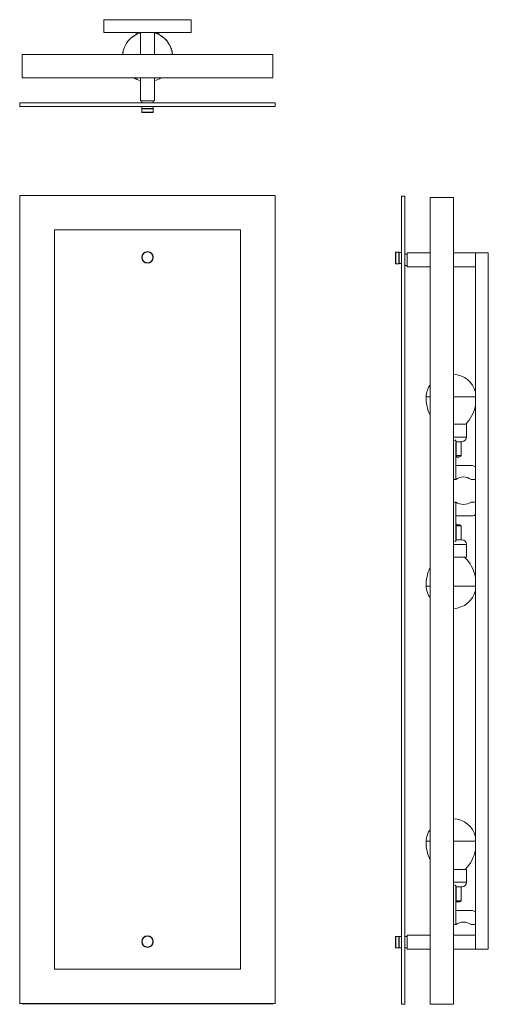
# Model space of a CAD drawing. Header units: millimetres. Extents: x -104 to 299, y -766 to 82.
import ezdxf

# ---------------------------------------------------------------- set-up
doc = ezdxf.new("R2010")
doc.units = ezdxf.units.MM

msp = doc.modelspace()

# ---------------------------------------------------------------- linework, layer by layer
at = {"color": 7, "linetype": 'Continuous', "lineweight": 15}
for p, q in [((-31.7, 81.86), (43.3, 81.86)), ((-31.7, 81.86), (-31.7, 70.86)), ((43.3, 81.86), (43.3, 70.86)), ((-31.7, 70.86), (43.3, 70.86)), ((-3.82, 69.13), (-3.82, 70.86)), ((-2.82, 70.86), (-2.82, 69.6)), ((-2.77, 70.86), (-2.77, 69.64)), ((-2.76, 70.86), (-2.76, 69.62)), ((-0.2, 70.86), (-0.2, 51.86)), ((11.8, 51.86), (11.8, 70.86)), ((14.52, 69.64), (14.52, 70.86)), ((15.52, 70.86), (15.52, 69.18)), ((15.57, 70.86), (15.57, 69.15)), ((15.57, 70.86), (15.57, 69.13)), ((-102.2, 31.86), (-102.2, 51.86)), ((113.8, 51.86), (-102.2, 51.86)), ((113.8, 31.86), (113.8, 51.86)), ((113.8, 31.86), (-102.2, 31.86)), ((-0.2, 31.86), (-0.2, 12.06)), ((11.8, 12.06), (11.8, 31.86)), ((-104.2, 10.14), (115.8, 10.14)), ((-104.2, 10.14), (-104.2, 7.14)), ((11.8, 12.06), (-0.2, 12.06)), ((0.95, 12.06), (0.95, 10.14)), ((10.65, 10.14), (10.65, 12.06)), ((115.8, 10.14), (115.8, 7.14)), ((-104.2, 7.14), (115.8, 7.14)), ((1.12, 5.22), (0.82, 4.92)), ((0.82, 4.92), (0.82, 2.22)), ((10.77, 4.92), (0.82, 4.92)), ((0.82, 2.22), (1.12, 1.92)), ((0.82, 2.22), (10.77, 2.22)), ((0.95, 7.14), (0.95, 5.22)), ((0.95, 5.22), (10.65, 5.22)), ((10.47, 1.92), (1.12, 1.92)), ((10.77, 4.92), (10.47, 5.22)), ((10.47, 1.92), (10.77, 2.22)), ((10.65, 5.22), (10.65, 7.14)), ((10.77, 2.22), (10.77, 4.92)), ((-104.2, -69.7), (115.8, -69.7)), ((-104.2, -765.7), (-104.2, -69.7)), ((115.8, -69.7), (115.8, -765.7)), ((227.41, -70.22), (224.41, -70.22)), ((224.41, -70.22), (224.41, -766.22)), ((227.41, -70.22), (227.41, -766.22)), ((249.13, -71.47), (269.13, -71.47)), ((249.13, -766.47), (249.13, -71.47)), ((269.13, -766.47), (269.13, -71.47)), ((-74.2, -736.2), (-74.2, -99.2)), ((-74.2, -99.2), (85.8, -99.2)), ((85.8, -99.2), (85.8, -736.2)), ((219.49, -118.49), (219.19, -118.79)), ((222.19, -118.49), (219.49, -118.49)), ((219.49, -118.49), (219.49, -128.44)), ((222.49, -118.79), (222.19, -118.49)), ((222.19, -128.44), (222.19, -118.49)), ((224.41, -118.62), (222.49, -118.62)), ((222.49, -118.62), (222.49, -128.32)), ((219.19, -128.14), (219.19, -118.79)), ((222.58, -125.37), (222.59, -125.33)), ((229.33, -120.12), (227.41, -120.12)), ((249.13, -118.97), (229.33, -118.97)), ((229.33, -130.97), (229.33, -118.97)), ((299.13, -118.97), (269.13, -118.97)), ((288.13, -118.97), (288.13, -718.97)), ((299.13, -118.97), (299.13, -718.97)), ((219.19, -128.14), (219.49, -128.44)), ((219.49, -128.44), (222.19, -128.44)), ((222.19, -128.44), (222.49, -128.14)), ((222.49, -128.32), (224.41, -128.32)), ((227.41, -129.82), (229.33, -129.82)), ((229.33, -130.97), (249.13, -130.97)), ((269.13, -130.97), (288.13, -130.97)), ((269.13, -266.71), (280.48, -266.71)), ((280.48, -277.71), (280.48, -266.71)), ((271.13, -280.24), (271.13, -314.21)), ((276.48, -281.71), (271.13, -281.71)), ((271.61, -281.71), (271.61, -293.71)), ((275.68, -293.71), (275.68, -281.71)), ((271.13, -293.71), (275.68, -293.71)), ((271.13, -295.49), (271.28, -295.28)), ((273.18, -295.08), (271.14, -295.08)), ((274.68, -294.71), (272.13, -294.71)), ((285.53, -302.21), (271.13, -302.21)), ((271.13, -314.21), (269.13, -314.21)), ((288.13, -314.21), (284.25, -314.21)), ((269.13, -333.72), (271.13, -333.72)), ((271.13, -367.69), (271.13, -333.72)), ((288.13, -333.72), (284.25, -333.72)), ((285.53, -345.72), (271.13, -345.72)), ((271.28, -353.76), (271.13, -353.55)), ((275.68, -354.22), (271.13, -354.22)), ((271.61, -354.22), (271.61, -366.22)), ((272.13, -353.22), (274.68, -353.22)), ((275.68, -366.22), (275.68, -354.22)), ((271.13, -366.22), (276.48, -366.22)), ((280.48, -381.22), (280.48, -370.22)), ((280.48, -381.22), (269.13, -381.22)), ((269.13, -650.22), (280.48, -650.22)), ((280.48, -661.22), (280.48, -650.22)), ((271.13, -663.76), (271.13, -697.72)), ((276.48, -665.22), (271.13, -665.22)), ((271.61, -665.22), (271.61, -677.22)), ((275.68, -677.22), (275.68, -665.22)), ((271.13, -677.22), (275.68, -677.22)), ((271.13, -678.46), (271.28, -678.26)), ((274.68, -678.22), (272.13, -678.22)), ((285.53, -685.72), (271.13, -685.72)), ((271.13, -697.72), (269.13, -697.72)), ((288.13, -697.72), (284.25, -697.72)), ((219.49, -707.99), (219.19, -708.29)), ((219.19, -717.64), (219.19, -708.29)), ((222.19, -707.99), (219.49, -707.99)), ((219.49, -707.99), (219.49, -717.94)), ((222.49, -708.29), (222.19, -707.99)), ((222.19, -717.94), (222.19, -707.99)), ((224.41, -708.12), (222.49, -708.12)), ((222.49, -708.12), (222.49, -717.82)), ((229.33, -708.12), (227.41, -708.12)), ((249.13, -706.97), (229.33, -706.97)), ((229.33, -718.97), (229.33, -706.97)), ((288.13, -706.97), (269.13, -706.97)), ((219.19, -717.64), (219.49, -717.94)), ((219.49, -717.94), (222.19, -717.94)), ((222.19, -717.94), (222.49, -717.64)), ((222.49, -717.82), (224.41, -717.82)), ((227.41, -717.82), (229.33, -717.82)), ((229.33, -718.97), (249.13, -718.97)), ((269.13, -718.97), (299.13, -718.97)), ((85.8, -736.2), (-74.2, -736.2)), ((115.8, -765.7), (-104.2, -765.7)), ((-102.2, -765.7), (-102.2, -765.95)), ((-102.2, -765.95), (113.8, -765.95)), ((113.8, -765.95), (113.8, -765.7)), ((227.41, -766.22), (224.41, -766.22)), ((249.13, -766.47), (269.13, -766.47))]:
    msp.add_line(p, q, dxfattribs=at)
at = {"color": 8, "linetype": 'Continuous', "lineweight": 15}
for p, q in [((245.68, -242.98), (249.13, -242.98)), ((269.13, -242.98), (288.13, -242.98)), ((269.13, -277.71), (280.48, -277.71)), ((271.13, -282.07), (271.61, -282.07)), ((271.28, -295.28), (271.23, -295.28)), ((280.48, -370.22), (269.13, -370.22)), ((249.13, -406.06), (245.68, -406.06)), ((288.13, -406.06), (269.13, -406.06)), ((245.68, -625.95), (249.13, -625.95)), ((269.13, -625.95), (288.13, -625.95)), ((269.13, -661.22), (280.48, -661.22))]:
    msp.add_line(p, q, dxfattribs=at)
at = {"color": 7, "linetype": 'Continuous', "lineweight": 15, "flags": 128}
for points in [[(14.57, 69.62), (13.98, 69.87), (11.8, 70.62)], [(14.57, 69.62), (13.98, 69.87), (11.8, 70.62)], [(224.33, -125.37), (224.37, -125.3), (224.4, -125.23)], [(227.53, -121.7), (227.49, -121.64), (227.45, -121.57)], [(227.46, -125.23), (227.5, -125.3), (227.54, -125.37)], [(229.28, -121.7), (229.24, -121.64), (229.2, -121.57)], [(229.21, -125.23), (229.25, -125.3), (229.29, -125.37)], [(271.13, -280.24), (270.58, -280.43), (269.13, -280.62)], [(271.61, -293.71), (271.62, -293.89), (271.62, -293.98), (271.66, -294.2), (271.75, -294.45), (271.9, -294.63), (272.13, -294.71)], [(271.61, -354.22), (271.62, -353.97), (271.63, -353.93), (271.68, -353.67), (271.77, -353.46), (271.9, -353.3), (272.13, -353.22)], [(269.13, -367.19), (269.15, -367.2), (271.13, -367.69)], [(271.13, -663.76), (270.58, -663.94), (269.13, -664.13)], [(271.61, -677.22), (271.62, -677.4), (271.62, -677.5), (271.66, -677.71), (271.75, -677.96), (271.9, -678.14), (272.13, -678.22)], [(227.45, -714.73), (227.49, -714.8), (227.53, -714.87)], [(229.2, -714.73), (229.24, -714.8), (229.28, -714.87)]]:
    msp.add_lwpolyline(points, dxfattribs=at)
at = {"color": 7, "linetype": 'Continuous', "lineweight": 15}
for centre, radius in [((5.8, -122.95), 4.97), ((5.8, -122.95), 4.68), ((5.8, -712.45), 4.97), ((5.8, -712.45), 4.68)]:
    msp.add_circle(centre, radius, dxfattribs=at)
for centre, radius, start, end in [((5.85, 49.91), 21.53, 106.33733, 174.80336), ((5.85, 49.91), 21.53, 5.19664, 73.97313), ((5.9, 49.91), 21.53, 5.19664, 63.31496), ((5.9, 49.91), 21.53, 5.19664, 63.32571), ((5.85, 49.91), 21.53, 236.97076, 253.66267), ((5.9, 49.91), 21.53, 285.89122, 303.02924), ((5.9, 49.91), 21.53, 285.88124, 303.02924), ((5.85, 49.91), 21.53, 286.02687, 303.02924), ((268.47, -243.84), 20.23, 13.61369, 88.12236), ((265.89, -243.84), 20.23, 145.95135, 177.55604), ((277.86, -244.35), 32.21, 177.55604, 206.8782), ((256.5, -244.35), 32.21, 316.02496, 349.11651), ((276.48, -277.71), 4, 270, 0), ((272.13, -295.71), 1, 90, 180), ((271.68, -295.58), 0.5, 90, 143.53183), ((273.18, -294.58), 0.5, 270, 344.78728), ((274.68, -293.71), 1, 270, 0), ((282.13, -313.03), 11.33, 58.04254, 72.57201), ((277.69, -323.45), 11.33, 54.62818, 125.37182), ((277.69, -324.48), 11.33, 234.62818, 305.37182), ((282.13, -334.91), 11.33, 287.42799, 301.95746), ((272.13, -352.22), 1, 180, 270), ((274.68, -354.22), 1, 0, 90), ((276.48, -370.22), 4, 0, 90), ((256.5, -404.69), 32.21, 10.88349, 46.76961), ((277.86, -404.69), 32.21, 153.1218, 182.44396), ((265.89, -405.2), 20.23, 182.44396, 214.04865), ((268.47, -405.2), 20.23, 271.87764, 346.38631), ((268.47, -626.81), 20.23, 13.61369, 88.12236), ((265.89, -626.81), 20.23, 145.95135, 177.55604), ((277.86, -627.32), 32.21, 177.55604, 206.8782), ((256.5, -627.32), 32.21, 314.6845, 349.11651), ((276.48, -661.22), 4, 270, 0), ((272.13, -679.22), 1, 90, 180), ((274.68, -677.22), 1, 270, 0), ((282.13, -696.54), 11.33, 58.04254, 72.57201), ((277.69, -706.96), 11.33, 54.62818, 125.37182)]:
    msp.add_arc(centre, radius, start, end, dxfattribs=at)
at = {"color": 8, "linetype": 'Continuous', "lineweight": 15}
for start, end in [(106.36022, 174.79625), (5.20375, 73.95071), (237.09104, 253.63978), (286.04929, 302.90896)]:
    msp.add_arc((5.85, 49.91), 21.5, start, end, dxfattribs=at)

doc.saveas('drawing.dxf')
